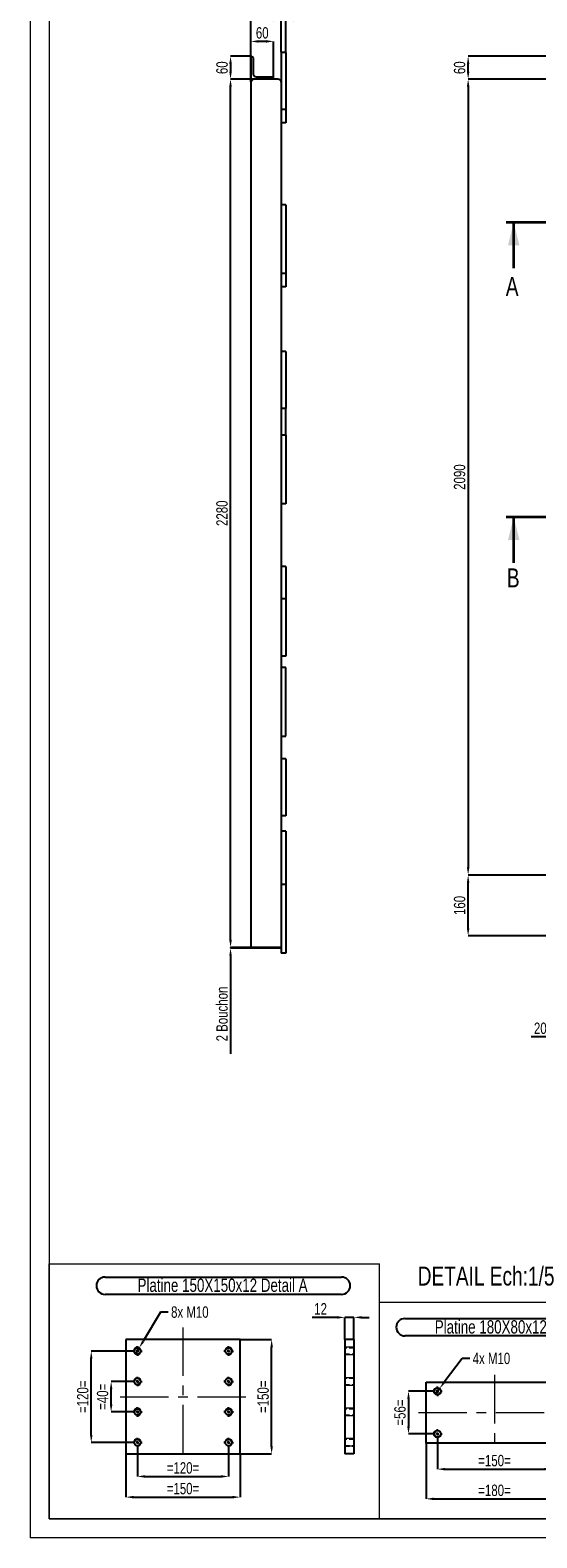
# Model space of a CAD drawing. Header units: millimetres. Extents: x 0 to 841, y 0 to 594.
# Tile 1 of 21: x 0 to 133, y 0 to 396. Entities that reach past the tile are written whole.
import ezdxf

# ---------------------------------------------------------------- set-up
doc = ezdxf.new("R2010")
doc.units = ezdxf.units.MM
doc.header["$PDSIZE"] = -1
doc.linetypes.add('CENTERX2', pattern=[20.32, 12.7, -2.54, 2.54, -2.54])
doc.linetypes.add('HIDDEN', pattern=[1.905, 1.27, -0.635])
for name, color, linetype in [('COTES', 1, 'Continuous'), ('NOTES', 6, 'Continuous'), ('TRAIT-FINS', 9, 'Continuous'), ('TRAIT-MIXTES', 3, 'CENTERX2'), ('TRAIT-TIRET', 2, 'HIDDEN')]:
    doc.layers.add(name, color=color, linetype=linetype)
doc.layers.add('TRAIT-FORT', color=4, linetype='Continuous', lineweight=25)
doc.styles.add('SLDTEXTSTYLE0', font='TXT', dxfattribs={"width": 0.75})
doc.dimstyles.new('SLDDIMSTYLE0', dxfattribs={"dimtxt": 3, "dimasz": 2, "dimexe": 0, "dimexo": 0.0625, "dimgap": 0.75, "dimtad": 1, "dimdec": 0, "dimlfac": 10, "dimrnd": 1e-09, "dimzin": 12, "dimdsep": 46, "dimtxsty": 'SLDTEXTSTYLE0', "dimsah": 1, "dimcen": 0.09, "dimadec": 0, "dimazin": 3, "dimtfac": 1, "dimtdec": 0, "dimtmove": 0, "dimatfit": 0, "dimfxl": 1, "dimfrac": 2, "dimtolj": 1, "dimtzin": 12, "dimarcsym": 0})
doc.dimstyles.new('SLDDIMSTYLE1', dxfattribs={"dimtxt": 3, "dimasz": 2, "dimexe": 0, "dimexo": 0.0625, "dimgap": 0.75, "dimtad": 1, "dimdec": 0, "dimlfac": 10, "dimrnd": 1e-09, "dimzin": 12, "dimdsep": 46, "dimtxsty": 'SLDTEXTSTYLE0', "dimsah": 1, "dimcen": 0.09, "dimadec": 0, "dimazin": 3, "dimtfac": 1, "dimtdec": 0, "dimtofl": 0, "dimtmove": 0, "dimatfit": 3, "dimfxl": 1, "dimfrac": 2, "dimtolj": 1, "dimtzin": 12, "dimarcsym": 0})
doc.dimstyles.new('SLDDIMSTYLE4', dxfattribs={"dimtxt": 3, "dimasz": 2, "dimexe": 0, "dimexo": 0.0625, "dimgap": 0.75, "dimtad": 1, "dimdec": 0, "dimlfac": 5, "dimrnd": 1e-09, "dimzin": 12, "dimdsep": 46, "dimtxsty": 'SLDTEXTSTYLE0', "dimsah": 1, "dimcen": 0.09, "dimadec": 0, "dimazin": 3, "dimtfac": 1, "dimtdec": 0, "dimtofl": 0, "dimtmove": 0, "dimatfit": 3, "dimfxl": 1, "dimfrac": 2, "dimtolj": 1, "dimtzin": 12, "dimarcsym": 0})
doc.dimstyles.new('SLDDIMSTYLE5', dxfattribs={"dimtxt": 3, "dimasz": 2, "dimexe": 0, "dimexo": 0.0625, "dimgap": 0.75, "dimtad": 1, "dimdec": 0, "dimlfac": 5, "dimrnd": 1e-09, "dimzin": 12, "dimdsep": 46, "dimtxsty": 'SLDTEXTSTYLE0', "dimsah": 1, "dimcen": 0.09, "dimadec": 0, "dimazin": 3, "dimtfac": 1, "dimtdec": 0, "dimtmove": 0, "dimatfit": 0, "dimfxl": 1, "dimfrac": 2, "dimtolj": 1, "dimtzin": 12, "dimarcsym": 0})
doc.dimstyles.new('SLDDIMSTYLE6', dxfattribs={"dimtxt": 3, "dimasz": 2, "dimexe": 0, "dimexo": 0.0625, "dimgap": 0.75, "dimtad": 0, "dimtih": 1, "dimtoh": 1, "dimdec": 0, "dimlfac": 5, "dimrnd": 1e-09, "dimzin": 12, "dimdsep": 46, "dimtxsty": 'SLDTEXTSTYLE0', "dimblk1": 'NONE', "dimsah": 1, "dimcen": 0, "dimadec": 0, "dimazin": 3, "dimtfac": 1, "dimtdec": 0, "dimtmove": 0, "dimatfit": 3, "dimldrblk": 'NONE', "dimfxl": 1, "dimfrac": 2, "dimtolj": 1, "dimtzin": 12, "dimarcsym": 0})

# ---------------------------------------------------------------- blocks, each defined once
blk = doc.blocks.new('_D_5')
at = {"layer": 'COTES', "color": 0, "lineweight": -2, "transparency": 16777216}
for p, q in [((140.53, 174.01), (140.53, 131.57)), ((142.53, 158.01), (142.53, 131.57)), ((138.53, 131.57), (131.66, 131.57)), ((142.53, 131.57), (140.53, 131.57)), ((144.53, 131.57), (146.53, 131.57))]:
    blk.add_line(p, q, dxfattribs=at)
at = {"layer": 'COTES', "color": 0, "transparency": 16777216}
for points in [[(138.53, 131.9), (138.53, 131.24), (140.53, 131.57)], [(144.53, 131.9), (144.53, 131.24), (142.53, 131.57)]]:
    blk.add_solid(points, dxfattribs=at)
at = {"layer": 'Defpoints', "color": 0, "transparency": 16777216}
for p in [(140.53, 174.07), (142.53, 158.07), (140.53, 131.57)]:
    blk.add_point(p, dxfattribs=at)
at = {"layer": 'COTES', "color": 0, "transparency": 16777216, "insert": (134.1, 135.32), "char_height": 3, "attachment_point": 2, "style": 'SLDTEXTSTYLE0'}
blk.add_mtext('\\A1;20', dxfattribs=at)
blk = doc.blocks.new('_D_12')
at = {"layer": 'COTES', "color": 0, "lineweight": -2, "transparency": 16777216}
for p, q in [((144.47, 383.07), (115.13, 383.07)), ((115.13, 381.07), (115.13, 176.07)), ((140.47, 174.07), (115.13, 174.07))]:
    blk.add_line(p, q, dxfattribs=at)
at = {"layer": 'COTES', "color": 0, "transparency": 16777216}
for points in [[(114.8, 381.07), (115.46, 381.07), (115.13, 383.07)], [(114.8, 176.07), (115.46, 176.07), (115.13, 174.07)]]:
    blk.add_solid(points, dxfattribs=at)
at = {"layer": 'Defpoints', "color": 0, "transparency": 16777216}
for p in [(144.53, 383.07), (115.13, 174.07), (140.53, 174.07)]:
    blk.add_point(p, dxfattribs=at)
at = {"layer": 'COTES', "color": 0, "transparency": 16777216, "insert": (111.38, 278.57), "char_height": 3, "attachment_point": 2, "rotation": 90, "style": 'SLDTEXTSTYLE0'}
blk.add_mtext('\\A1;2090', dxfattribs=at)
blk = doc.blocks.new('_D_13')
at = {"layer": 'COTES', "color": 0, "lineweight": -2, "transparency": 16777216}
for p, q in [((144.47, 389.07), (115.13, 389.07)), ((115.13, 385.07), (115.13, 387.07)), ((144.47, 383.07), (115.13, 383.07))]:
    blk.add_line(p, q, dxfattribs=at)
at = {"layer": 'COTES', "color": 0, "transparency": 16777216}
for points in [[(114.8, 387.07), (115.46, 387.07), (115.13, 389.07)], [(114.8, 385.07), (115.46, 385.07), (115.13, 383.07)]]:
    blk.add_solid(points, dxfattribs=at)
at = {"layer": 'Defpoints', "color": 0, "transparency": 16777216}
for p in [(115.13, 389.07), (144.53, 389.07), (144.53, 383.07)]:
    blk.add_point(p, dxfattribs=at)
at = {"layer": 'COTES', "color": 0, "transparency": 16777216, "insert": (111.38, 386.07), "char_height": 3, "attachment_point": 2, "rotation": 90, "style": 'SLDTEXTSTYLE0'}
blk.add_mtext('\\A1;60', dxfattribs=at)
blk = doc.blocks.new('_D_14')
at = {"layer": 'COTES', "color": 0, "lineweight": -2, "transparency": 16777216}
for p, q in [((140.47, 174.07), (115.13, 174.07)), ((115.13, 160.07), (115.13, 172.07)), ((142.47, 158.07), (115.13, 158.07))]:
    blk.add_line(p, q, dxfattribs=at)
at = {"layer": 'COTES', "color": 0, "transparency": 16777216}
for points in [[(114.8, 172.07), (115.46, 172.07), (115.13, 174.07)], [(114.8, 160.07), (115.46, 160.07), (115.13, 158.07)]]:
    blk.add_solid(points, dxfattribs=at)
at = {"layer": 'Defpoints', "color": 0, "transparency": 16777216}
for p in [(115.13, 174.07), (140.53, 174.07), (142.53, 158.07)]:
    blk.add_point(p, dxfattribs=at)
at = {"layer": 'COTES', "color": 0, "transparency": 16777216, "insert": (111.38, 166.07), "char_height": 3, "attachment_point": 2, "rotation": 90, "style": 'SLDTEXTSTYLE0'}
blk.add_mtext('\\A1;160', dxfattribs=at)
blk = doc.blocks.new('_D_65')
at = {"layer": 'COTES', "color": 0, "lineweight": -2, "transparency": 16777216}
for p, q in [((28.18, 23.74), (28.18, 16.12)), ((52.18, 23.74), (52.18, 16.12)), ((30.18, 16.12), (50.18, 16.12))]:
    blk.add_line(p, q, dxfattribs=at)
at = {"layer": 'COTES', "color": 0, "transparency": 16777216}
for points in [[(30.18, 16.46), (30.18, 15.79), (28.18, 16.12)], [(50.18, 16.46), (50.18, 15.79), (52.18, 16.12)]]:
    blk.add_solid(points, dxfattribs=at)
at = {"layer": 'Defpoints', "color": 0, "transparency": 16777216}
for p in [(28.18, 23.8), (52.18, 23.8), (52.18, 16.12)]:
    blk.add_point(p, dxfattribs=at)
at = {"layer": 'COTES', "color": 0, "transparency": 16777216, "insert": (40.18, 19.87), "char_height": 3, "attachment_point": 2, "style": 'SLDTEXTSTYLE0'}
blk.add_mtext('\\A1;=120=', dxfattribs=at)
blk = doc.blocks.new('_D_66')
at = {"layer": 'COTES', "color": 0, "lineweight": -2, "transparency": 16777216}
for p, q in [((25.18, 21.99), (25.18, 10.69)), ((55.18, 21.99), (55.18, 10.69)), ((27.18, 10.69), (53.18, 10.69))]:
    blk.add_line(p, q, dxfattribs=at)
at = {"layer": 'COTES', "color": 0, "transparency": 16777216}
for points in [[(27.18, 11.03), (27.18, 10.36), (25.18, 10.69)], [(53.18, 11.03), (53.18, 10.36), (55.18, 10.69)]]:
    blk.add_solid(points, dxfattribs=at)
at = {"layer": 'Defpoints', "color": 0, "transparency": 16777216}
for p in [(25.18, 22.05), (55.18, 22.05), (55.18, 10.69)]:
    blk.add_point(p, dxfattribs=at)
at = {"layer": 'COTES', "color": 0, "transparency": 16777216, "insert": (40.18, 14.44), "char_height": 3, "attachment_point": 2, "style": 'SLDTEXTSTYLE0'}
blk.add_mtext('\\A1;=150=', dxfattribs=at)
blk = doc.blocks.new('_D_67')
at = {"layer": 'COTES', "color": 0, "lineweight": -2, "transparency": 16777216}
for p, q in [((26.87, 41.05), (21.29, 41.05)), ((21.29, 35.05), (21.29, 39.05)), ((26.87, 33.05), (21.29, 33.05))]:
    blk.add_line(p, q, dxfattribs=at)
at = {"layer": 'COTES', "color": 0, "transparency": 16777216}
for points in [[(20.96, 39.05), (21.63, 39.05), (21.29, 41.05)], [(20.96, 35.05), (21.63, 35.05), (21.29, 33.05)]]:
    blk.add_solid(points, dxfattribs=at)
at = {"layer": 'Defpoints', "color": 0, "transparency": 16777216}
for p in [(21.29, 41.05), (26.93, 41.05), (26.93, 33.05)]:
    blk.add_point(p, dxfattribs=at)
at = {"layer": 'COTES', "color": 0, "transparency": 16777216, "insert": (17.54, 37.05), "char_height": 3, "attachment_point": 2, "rotation": 90, "style": 'SLDTEXTSTYLE0'}
blk.add_mtext('\\A1;=40=', dxfattribs=at)
blk = doc.blocks.new('_D_68')
at = {"layer": 'COTES', "color": 0, "lineweight": -2, "transparency": 16777216}
for p, q in [((26.87, 49.05), (16.07, 49.05)), ((16.07, 27.05), (16.07, 47.05)), ((26.87, 25.05), (16.07, 25.05))]:
    blk.add_line(p, q, dxfattribs=at)
at = {"layer": 'COTES', "color": 0, "transparency": 16777216}
for points in [[(15.74, 47.05), (16.4, 47.05), (16.07, 49.05)], [(15.74, 27.05), (16.4, 27.05), (16.07, 25.05)]]:
    blk.add_solid(points, dxfattribs=at)
at = {"layer": 'Defpoints', "color": 0, "transparency": 16777216}
for p in [(16.07, 49.05), (26.93, 49.05), (26.93, 25.05)]:
    blk.add_point(p, dxfattribs=at)
at = {"layer": 'COTES', "color": 0, "transparency": 16777216, "insert": (12.32, 37.05), "char_height": 3, "attachment_point": 2, "rotation": 90, "style": 'SLDTEXTSTYLE0'}
blk.add_mtext('\\A1;=120=', dxfattribs=at)
blk = doc.blocks.new('_D_69')
at = {"layer": 'COTES', "color": 0, "lineweight": -2, "transparency": 16777216}
for p, q in [((55.24, 52.05), (63.48, 52.05)), ((63.48, 24.05), (63.48, 50.05)), ((55.24, 22.05), (63.48, 22.05))]:
    blk.add_line(p, q, dxfattribs=at)
at = {"layer": 'COTES', "color": 0, "transparency": 16777216}
for points in [[(63.15, 50.05), (63.82, 50.05), (63.48, 52.05)], [(63.15, 24.05), (63.82, 24.05), (63.48, 22.05)]]:
    blk.add_solid(points, dxfattribs=at)
at = {"layer": 'Defpoints', "color": 0, "transparency": 16777216}
for p in [(55.18, 52.05), (63.48, 52.05), (55.18, 22.05)]:
    blk.add_point(p, dxfattribs=at)
at = {"layer": 'COTES', "color": 0, "transparency": 16777216, "insert": (59.73, 37.05), "char_height": 3, "attachment_point": 2, "rotation": 90, "style": 'SLDTEXTSTYLE0'}
blk.add_mtext('\\A1;=150=', dxfattribs=at)
blk = doc.blocks.new('_D_70')
at = {"layer": 'COTES', "color": 0, "lineweight": -2, "transparency": 16777216}
for p, q in [((34.3, 59.29), (29.72, 51.62)), ((36.3, 59.29), (34.3, 59.29)), ((27.67, 48.19), (28.69, 49.91))]:
    blk.add_line(p, q, dxfattribs=at)
at = {"layer": 'COTES', "color": 0, "transparency": 16777216}
blk.add_solid([(29.43, 51.8), (30.01, 51.45), (28.69, 49.91)], dxfattribs=at)
at = {"layer": 'Defpoints', "color": 0, "transparency": 16777216}
for p in [(27.67, 48.19), (28.69, 49.91)]:
    blk.add_point(p, dxfattribs=at)
at = {"layer": 'COTES', "color": 0, "transparency": 16777216, "insert": (37.05, 60.79), "char_height": 3, "attachment_point": 1, "style": 'SLDTEXTSTYLE0'}
blk.add_mtext('\\A1;8x M10', dxfattribs=at)
blk = doc.blocks.new('_None')
blk = doc.blocks.new('SW_NOTE_45')
at = {"layer": 'NOTES', "color": 0}
for p, q in [((-0.04, 4.91), (62.11, 4.91)), ((62.11, 0.36), (-0.04, 0.36))]:
    blk.add_line(p, q, dxfattribs=at)
for centre, start, end in [((-0.04, 2.64), 90, 270), ((62.11, 2.64), 270, 90)]:
    blk.add_arc(centre, 2.28, start, end, dxfattribs=at)
at = {"layer": 'NOTES', "color": 0, "insert": (30.84, 4.51), "char_height": 3.5, "attachment_point": 2, "style": 'SLDTEXTSTYLE0'}
blk.add_mtext('Platine 150X150x12 Detail A', dxfattribs=at)
blk = doc.blocks.new('SW_CENTERMARKSYMBOL_127')
at = {"layer": 'TRAIT-MIXTES', "color": 0}
for p, q in [((-0.8, 0), (-1.25, 0)), ((0, 0), (-0.4, 0)), ((0, 0.8), (0, 1.25)), ((0, 0), (0, 0.4)), ((0, 0), (0, -0.4)), ((0, 0), (0.4, 0)), ((0.8, 0), (1.25, 0)), ((0, -0.8), (0, -1.25))]:
    blk.add_line(p, q, dxfattribs=at)
blk = doc.blocks.new('SW_CENTERMARKSYMBOL_128')
at = {"layer": 'TRAIT-MIXTES', "color": 0}
for p, q in [((-0.8, 0), (-1.25, 0)), ((0, 0), (-0.4, 0)), ((0, 0.8), (0, 1.25)), ((0, 0), (0, 0.4)), ((0, 0), (0, -0.4)), ((0, 0), (0.4, 0)), ((0.8, 0), (1.25, 0)), ((0, -0.8), (0, -1.25))]:
    blk.add_line(p, q, dxfattribs=at)
blk = doc.blocks.new('SW_CENTERMARKSYMBOL_129')
at = {"layer": 'TRAIT-MIXTES', "color": 0}
for p, q in [((-0.8, 0), (-1.25, 0)), ((0, 0), (-0.4, 0)), ((0, 0.8), (0, 1.25)), ((0, 0), (0, 0.4)), ((0, 0), (0, -0.4)), ((0, 0), (0.4, 0)), ((0.8, 0), (1.25, 0)), ((0, -0.8), (0, -1.25))]:
    blk.add_line(p, q, dxfattribs=at)
blk = doc.blocks.new('SW_CENTERMARKSYMBOL_130')
at = {"layer": 'TRAIT-MIXTES', "color": 0}
for p, q in [((-0.8, 0), (-1.25, 0)), ((0, 0), (-0.4, 0)), ((0, 0.8), (0, 1.25)), ((0, 0), (0, 0.4)), ((0, 0), (0, -0.4)), ((0, 0), (0.4, 0)), ((0.8, 0), (1.25, 0)), ((0, -0.8), (0, -1.25))]:
    blk.add_line(p, q, dxfattribs=at)
blk = doc.blocks.new('SW_CENTERMARKSYMBOL_131')
at = {"layer": 'TRAIT-MIXTES', "color": 0}
for p, q in [((-0.8, 0), (-1.25, 0)), ((0, 0), (-0.4, 0)), ((0, 0.8), (0, 1.25)), ((0, 0), (0, 0.4)), ((0, 0), (0, -0.4)), ((0, 0), (0.4, 0)), ((0.8, 0), (1.25, 0)), ((0, -0.8), (0, -1.25))]:
    blk.add_line(p, q, dxfattribs=at)
blk = doc.blocks.new('SW_CENTERMARKSYMBOL_132')
at = {"layer": 'TRAIT-MIXTES', "color": 0}
for p, q in [((-0.8, 0), (-1.25, 0)), ((0, 0), (-0.4, 0)), ((0, 0.8), (0, 1.25)), ((0, 0), (0, 0.4)), ((0, 0), (0, -0.4)), ((0, 0), (0.4, 0)), ((0.8, 0), (1.25, 0)), ((0, -0.8), (0, -1.25))]:
    blk.add_line(p, q, dxfattribs=at)
blk = doc.blocks.new('SW_CENTERMARKSYMBOL_133')
at = {"layer": 'TRAIT-MIXTES', "color": 0}
for p, q in [((-0.8, 0), (-1.25, 0)), ((0, 0), (-0.4, 0)), ((0, 0.8), (0, 1.25)), ((0, 0), (0, 0.4)), ((0, 0), (0, -0.4)), ((0, 0), (0.4, 0)), ((0.8, 0), (1.25, 0)), ((0, -0.8), (0, -1.25))]:
    blk.add_line(p, q, dxfattribs=at)
blk = doc.blocks.new('SW_CENTERMARKSYMBOL_134')
at = {"layer": 'TRAIT-MIXTES', "color": 0}
for p, q in [((-0.8, 0), (-1.25, 0)), ((0, 0), (-0.4, 0)), ((0, 0.8), (0, 1.25)), ((0, 0), (0, 0.4)), ((0, 0), (0, -0.4)), ((0, 0), (0.4, 0)), ((0.8, 0), (1.25, 0)), ((0, -0.8), (0, -1.25))]:
    blk.add_line(p, q, dxfattribs=at)
blk = doc.blocks.new('_D_80')
at = {"layer": 'COTES', "color": 0, "lineweight": -2, "transparency": 16777216}
for p, q in [((113.57, 47.12), (108.87, 40.89)), ((115.57, 47.12), (113.57, 47.12)), ((106.46, 37.7), (107.67, 39.29))]:
    blk.add_line(p, q, dxfattribs=at)
at = {"layer": 'COTES', "color": 0, "transparency": 16777216}
blk.add_solid([(108.6, 41.09), (109.14, 40.69), (107.67, 39.29)], dxfattribs=at)
at = {"layer": 'Defpoints', "color": 0, "transparency": 16777216}
for p in [(106.46, 37.7), (107.67, 39.29)]:
    blk.add_point(p, dxfattribs=at)
at = {"layer": 'COTES', "color": 0, "transparency": 16777216, "insert": (116.32, 48.62), "char_height": 3, "attachment_point": 1, "style": 'SLDTEXTSTYLE0'}
blk.add_mtext('\\A1;4x M10', dxfattribs=at)
blk = doc.blocks.new('_D_81')
at = {"layer": 'COTES', "color": 0, "lineweight": -2, "transparency": 16777216}
for p, q in [((105.75, 38.5), (99.46, 38.5)), ((99.46, 36.5), (99.46, 29.3)), ((105.75, 27.3), (99.46, 27.3))]:
    blk.add_line(p, q, dxfattribs=at)
at = {"layer": 'COTES', "color": 0, "transparency": 16777216}
for points in [[(99.12, 36.5), (99.79, 36.5), (99.46, 38.5)], [(99.12, 29.3), (99.79, 29.3), (99.46, 27.3)]]:
    blk.add_solid(points, dxfattribs=at)
at = {"layer": 'Defpoints', "color": 0, "transparency": 16777216}
for p in [(105.81, 38.5), (99.46, 27.3), (105.81, 27.3)]:
    blk.add_point(p, dxfattribs=at)
at = {"layer": 'COTES', "color": 0, "transparency": 16777216, "insert": (95.71, 32.9), "char_height": 3, "attachment_point": 2, "rotation": 90, "style": 'SLDTEXTSTYLE0'}
blk.add_mtext('\\A1;=56=', dxfattribs=at)
blk = doc.blocks.new('_D_83')
at = {"layer": 'COTES', "color": 0, "lineweight": -2, "transparency": 16777216}
for p, q in [((107.06, 25.98), (107.06, 18.04)), ((137.06, 25.98), (137.06, 18.04)), ((109.06, 18.04), (135.06, 18.04))]:
    blk.add_line(p, q, dxfattribs=at)
at = {"layer": 'COTES', "color": 0, "transparency": 16777216}
for points in [[(109.06, 18.37), (109.06, 17.7), (107.06, 18.04)], [(135.06, 18.37), (135.06, 17.7), (137.06, 18.04)]]:
    blk.add_solid(points, dxfattribs=at)
at = {"layer": 'Defpoints', "color": 0, "transparency": 16777216}
for p in [(107.06, 26.05), (137.06, 26.05), (137.06, 18.04)]:
    blk.add_point(p, dxfattribs=at)
at = {"layer": 'COTES', "color": 0, "transparency": 16777216, "insert": (122.06, 21.79), "char_height": 3, "attachment_point": 2, "style": 'SLDTEXTSTYLE0'}
blk.add_mtext('\\A1;=150=', dxfattribs=at)
blk = doc.blocks.new('_D_84')
at = {"layer": 'COTES', "color": 0, "lineweight": -2, "transparency": 16777216}
for p, q in [((104.06, 24.83), (104.06, 10.24)), ((140.06, 24.83), (140.06, 10.24)), ((106.06, 10.24), (138.06, 10.24))]:
    blk.add_line(p, q, dxfattribs=at)
at = {"layer": 'COTES', "color": 0, "transparency": 16777216}
for points in [[(106.06, 10.57), (106.06, 9.91), (104.06, 10.24)], [(138.06, 10.57), (138.06, 9.91), (140.06, 10.24)]]:
    blk.add_solid(points, dxfattribs=at)
at = {"layer": 'Defpoints', "color": 0, "transparency": 16777216}
for p in [(104.06, 24.9), (140.06, 24.9), (140.06, 10.24)]:
    blk.add_point(p, dxfattribs=at)
at = {"layer": 'COTES', "color": 0, "transparency": 16777216, "insert": (122.06, 13.99), "char_height": 3, "attachment_point": 2, "style": 'SLDTEXTSTYLE0'}
blk.add_mtext('\\A1;=180=', dxfattribs=at)
blk = doc.blocks.new('SW_NOTE_48')
at = {"layer": 'NOTES', "color": 0}
for p, q in [((-0.08, 4.96), (58.72, 4.96)), ((58.72, 0.41), (-0.08, 0.41))]:
    blk.add_line(p, q, dxfattribs=at)
for centre, start, end in [((-0.08, 2.68), 90, 270), ((58.72, 2.68), 270, 90)]:
    blk.add_arc(centre, 2.28, start, end, dxfattribs=at)
at = {"layer": 'NOTES', "color": 0, "insert": (29.15, 4.51), "char_height": 3.5, "attachment_point": 2, "style": 'SLDTEXTSTYLE0'}
blk.add_mtext('Platine 180X80x12 Detail B', dxfattribs=at)
blk = doc.blocks.new('SW_CENTERMARKSYMBOL_142')
at = {"layer": 'TRAIT-MIXTES', "color": 0}
for p, q in [((-0.8, 0), (-1.25, 0)), ((0, 0), (-0.4, 0)), ((0, 0.8), (0, 1.25)), ((0, 0), (0, 0.4)), ((0, 0), (0, -0.4)), ((0, 0), (0.4, 0)), ((0.8, 0), (1.25, 0)), ((0, -0.8), (0, -1.25))]:
    blk.add_line(p, q, dxfattribs=at)
blk = doc.blocks.new('SW_CENTERMARKSYMBOL_143')
at = {"layer": 'TRAIT-MIXTES', "color": 0}
for p, q in [((-0.8, 0), (-1.25, 0)), ((0, 0), (-0.4, 0)), ((0, 0.8), (0, 1.25)), ((0, 0), (0, 0.4)), ((0, 0), (0, -0.4)), ((0, 0), (0.4, 0)), ((0.8, 0), (1.25, 0)), ((0, -0.8), (0, -1.25))]:
    blk.add_line(p, q, dxfattribs=at)
blk = doc.blocks.new('_D_89')
at = {"layer": 'COTES', "color": 0, "lineweight": -2, "transparency": 16777216}
for p, q in [((80.71, 57.89), (74.1, 57.89)), ((82.71, 52.11), (82.71, 57.89)), ((85.11, 57.89), (82.71, 57.89)), ((85.11, 52.11), (85.11, 57.89)), ((87.11, 57.89), (89.11, 57.89))]:
    blk.add_line(p, q, dxfattribs=at)
at = {"layer": 'COTES', "color": 0, "transparency": 16777216}
for points in [[(80.71, 58.23), (80.71, 57.56), (82.71, 57.89)], [(87.11, 58.23), (87.11, 57.56), (85.11, 57.89)]]:
    blk.add_solid(points, dxfattribs=at)
at = {"layer": 'Defpoints', "color": 0, "transparency": 16777216}
for p in [(82.71, 57.89), (82.71, 52.05), (85.11, 52.05)]:
    blk.add_point(p, dxfattribs=at)
at = {"layer": 'COTES', "color": 0, "transparency": 16777216, "insert": (76.35, 61.64), "char_height": 3, "attachment_point": 2, "style": 'SLDTEXTSTYLE0'}
blk.add_mtext('\\A1;12', dxfattribs=at)
blk = doc.blocks.new('_D_93')
at = {"layer": 'COTES', "color": 0, "lineweight": -2, "transparency": 16777216}
for p, q in [((58.01, 382.33), (58.01, 404.36)), ((65.21, 404.36), (60.01, 404.36)), ((67.21, 390.13), (67.21, 404.36))]:
    blk.add_line(p, q, dxfattribs=at)
at = {"layer": 'COTES', "color": 0, "transparency": 16777216}
for points in [[(60.01, 404.7), (60.01, 404.03), (58.01, 404.36)], [(65.21, 404.7), (65.21, 404.03), (67.21, 404.36)]]:
    blk.add_solid(points, dxfattribs=at)
at = {"layer": 'Defpoints', "color": 0, "transparency": 16777216}
for p in [(58.01, 404.36), (67.21, 390.07), (58.01, 382.27)]:
    blk.add_point(p, dxfattribs=at)
at = {"layer": 'COTES', "color": 0, "transparency": 16777216, "insert": (62.61, 408.11), "char_height": 3, "attachment_point": 2, "style": 'SLDTEXTSTYLE0'}
blk.add_mtext('\\A1;92', dxfattribs=at)
blk = doc.blocks.new('_D_94')
at = {"layer": 'COTES', "color": 0, "lineweight": -2, "transparency": 16777216}
for p, q in [((64.01, 398.61), (57.51, 398.61)), ((66.01, 390.13), (66.01, 398.61)), ((67.21, 398.61), (66.01, 398.61)), ((67.21, 390.13), (67.21, 398.61)), ((69.21, 398.61), (71.21, 398.61))]:
    blk.add_line(p, q, dxfattribs=at)
at = {"layer": 'COTES', "color": 0, "transparency": 16777216}
for points in [[(64.01, 398.95), (64.01, 398.28), (66.01, 398.61)], [(69.21, 398.95), (69.21, 398.28), (67.21, 398.61)]]:
    blk.add_solid(points, dxfattribs=at)
at = {"layer": 'Defpoints', "color": 0, "transparency": 16777216}
for p in [(66.01, 398.61), (66.01, 390.07), (67.21, 390.07)]:
    blk.add_point(p, dxfattribs=at)
at = {"layer": 'COTES', "color": 0, "transparency": 16777216, "insert": (59.76, 402.36), "char_height": 3, "attachment_point": 2, "style": 'SLDTEXTSTYLE0'}
blk.add_mtext('\\A1;12', dxfattribs=at)
blk = doc.blocks.new('_D_95')
at = {"layer": 'COTES', "color": 0, "lineweight": -2, "transparency": 16777216}
for p, q in [((58.01, 382.33), (58.01, 392.98)), ((62.01, 392.98), (60.01, 392.98)), ((64.01, 383.33), (64.01, 392.98))]:
    blk.add_line(p, q, dxfattribs=at)
at = {"layer": 'COTES', "color": 0, "transparency": 16777216}
for points in [[(60.01, 393.32), (60.01, 392.65), (58.01, 392.98)], [(62.01, 393.32), (62.01, 392.65), (64.01, 392.98)]]:
    blk.add_solid(points, dxfattribs=at)
at = {"layer": 'Defpoints', "color": 0, "transparency": 16777216}
for p in [(58.01, 392.98), (58.01, 382.27), (64.01, 383.27)]:
    blk.add_point(p, dxfattribs=at)
at = {"layer": 'COTES', "color": 0, "transparency": 16777216, "insert": (61.01, 396.73), "char_height": 3, "attachment_point": 2, "style": 'SLDTEXTSTYLE0'}
blk.add_mtext('\\A1;60', dxfattribs=at)
blk = doc.blocks.new('_D_96')
at = {"layer": 'COTES', "color": 0, "lineweight": -2, "transparency": 16777216}
for p, q in [((57.95, 389.07), (52.68, 389.07)), ((52.68, 387.07), (52.68, 385.07)), ((57.95, 383.07), (52.68, 383.07))]:
    blk.add_line(p, q, dxfattribs=at)
at = {"layer": 'COTES', "color": 0, "transparency": 16777216}
for points in [[(52.34, 387.07), (53.01, 387.07), (52.68, 389.07)], [(52.34, 385.07), (53.01, 385.07), (52.68, 383.07)]]:
    blk.add_solid(points, dxfattribs=at)
at = {"layer": 'Defpoints', "color": 0, "transparency": 16777216}
for p in [(58.01, 389.07), (52.68, 383.07), (58.01, 383.07)]:
    blk.add_point(p, dxfattribs=at)
at = {"layer": 'COTES', "color": 0, "transparency": 16777216, "insert": (48.93, 386.07), "char_height": 3, "attachment_point": 2, "rotation": 90, "style": 'SLDTEXTSTYLE0'}
blk.add_mtext('\\A1;60', dxfattribs=at)
blk = doc.blocks.new('_D_97')
at = {"layer": 'COTES', "color": 0, "lineweight": -2, "transparency": 16777216}
for p, q in [((52.68, 157.07), (52.68, 159.07)), ((57.95, 155.07), (52.68, 155.07)), ((52.68, 155.07), (52.68, 154.87)), ((57.95, 154.87), (52.68, 154.87)), ((52.68, 152.87), (52.68, 127.07))]:
    blk.add_line(p, q, dxfattribs=at)
at = {"layer": 'COTES', "color": 0, "transparency": 16777216}
for points in [[(52.34, 157.07), (53.01, 157.07), (52.68, 155.07)], [(52.34, 152.87), (53.01, 152.87), (52.68, 154.87)]]:
    blk.add_solid(points, dxfattribs=at)
at = {"layer": 'Defpoints', "color": 0, "transparency": 16777216}
for p in [(52.68, 155.07), (58.01, 155.07), (58.01, 154.87)]:
    blk.add_point(p, dxfattribs=at)
at = {"layer": 'COTES', "color": 0, "transparency": 16777216, "insert": (48.93, 137.57), "char_height": 3, "attachment_point": 2, "rotation": 90, "style": 'SLDTEXTSTYLE0'}
blk.add_mtext('\\A1;2 Bouchon', dxfattribs=at)
blk = doc.blocks.new('_D_98')
at = {"layer": 'COTES', "color": 0, "lineweight": -2, "transparency": 16777216}
for p, q in [((57.95, 383.07), (52.68, 383.07)), ((52.68, 157.07), (52.68, 381.07)), ((57.95, 155.07), (52.68, 155.07))]:
    blk.add_line(p, q, dxfattribs=at)
at = {"layer": 'COTES', "color": 0, "transparency": 16777216}
for points in [[(52.34, 381.07), (53.01, 381.07), (52.68, 383.07)], [(52.34, 157.07), (53.01, 157.07), (52.68, 155.07)]]:
    blk.add_solid(points, dxfattribs=at)
at = {"layer": 'Defpoints', "color": 0, "transparency": 16777216}
for p in [(52.68, 383.07), (58.01, 383.07), (58.01, 155.07)]:
    blk.add_point(p, dxfattribs=at)
at = {"layer": 'COTES', "color": 0, "transparency": 16777216, "insert": (48.93, 269.07), "char_height": 3, "attachment_point": 2, "rotation": 90, "style": 'SLDTEXTSTYLE0'}
blk.add_mtext('\\A1;2280', dxfattribs=at)

msp = doc.modelspace()

# ---------------------------------------------------------------- linework, layer by layer
at = {"lineweight": 18}
for p, q in [((0, 594), (0, 0)), ((5, 589), (5, 5)), ((5, 5), (5, 71.96)), ((5, 71.96), (91.8, 71.96)), ((91.8, 5), (91.8, 71.96)), ((91.8, 5), (91.8, 61.87)), ((91.8, 61.87), (164.44, 61.87)), ((5, 5), (91.8, 5)), ((836, 5), (5, 5)), ((91.8, 5), (164.44, 5)), ((841, 0), (0, 0))]:
    msp.add_line(p, q, dxfattribs=at)
at = {"lineweight": 35}
for p, q in [((271.97, 345.45), (125.11, 345.45)), ((127.11, 333.45), (127.11, 345.45)), ((274.5, 268.07), (125.11, 268.07)), ((127.11, 256.07), (127.11, 268.07))]:
    msp.add_line(p, q, dxfattribs=at)
for points in [[(127.11, 345.45), (125.61, 339.45), (128.61, 339.45)], [(127.11, 268.07), (125.61, 262.07), (128.61, 262.07)]]:
    msp.add_solid(points, dxfattribs=at)
at = {"layer": 'TRAIT-FINS', "lineweight": 18}
for p, q in [((85.11, 50.05), (82.71, 50.05)), ((85.11, 50.05), (82.71, 50.05)), ((85.11, 48.05), (82.71, 48.05)), ((85.11, 48.05), (82.71, 48.05)), ((85.11, 42.05), (82.71, 42.05)), ((85.11, 42.05), (82.71, 42.05)), ((85.11, 40.05), (82.71, 40.05)), ((85.11, 40.05), (82.71, 40.05)), ((85.11, 34.05), (82.71, 34.05)), ((85.11, 34.05), (82.71, 34.05)), ((85.11, 32.05), (82.71, 32.05)), ((85.11, 32.05), (82.71, 32.05)), ((85.11, 26.05), (82.71, 26.05)), ((85.11, 26.05), (82.71, 26.05)), ((85.11, 24.05), (82.71, 24.05)), ((85.11, 24.05), (82.71, 24.05))]:
    msp.add_line(p, q, dxfattribs=at)
for centre in [(107.06, 38.5), (107.06, 27.3)]:
    msp.add_circle(centre, 1, dxfattribs=at)
for centre in [(28.18, 49.05), (52.18, 49.05), (28.18, 41.05), (52.18, 41.05), (28.18, 33.05), (52.18, 33.05), (28.18, 25.05), (52.18, 25.05)]:
    msp.add_arc(centre, 1, 255, 195, dxfattribs=at)
at = {"layer": 'TRAIT-FORT', "lineweight": 25}
for p, q in [((58.01, 389.07), (58.01, 383.07)), ((58.21, 389.07), (58.01, 389.07)), ((58.61, 388.67), (58.61, 384.47)), ((67.21, 390.07), (66.01, 390.07)), ((66.01, 390.07), (66.01, 375.07)), ((67.21, 390.07), (67.21, 375.07)), ((58.81, 383.07), (58.01, 383.07)), ((58.01, 382.27), (58.01, 155.07)), ((65.21, 383.07), (58.81, 383.07)), ((59.41, 383.67), (63.61, 383.67)), ((64.01, 383.27), (64.01, 383.07)), ((67.21, 375.07), (66.01, 375.07)), ((66.01, 375.07), (66.01, 350.07)), ((67.21, 375.07), (67.21, 371.57)), ((67.21, 371.57), (66.01, 371.57)), ((67.21, 350.07), (66.01, 350.07)), ((66.01, 350.07), (66.01, 332.07)), ((67.21, 350.07), (67.21, 332.07)), ((67.21, 332.07), (66.01, 332.07)), ((66.01, 332.07), (66.01, 289.57)), ((67.21, 332.07), (67.21, 328.57)), ((67.21, 328.57), (66.01, 328.57)), ((67.21, 311.57), (66.01, 311.57)), ((67.21, 311.57), (67.21, 296.57)), ((67.21, 296.57), (66.01, 296.57)), ((67.21, 289.57), (67.21, 296.57)), ((67.21, 289.57), (66.01, 289.57)), ((66.01, 289.57), (66.01, 271.57)), ((67.21, 289.57), (67.21, 271.57)), ((67.21, 271.57), (66.01, 271.57)), ((66.01, 271.57), (66.01, 246.57)), ((67.21, 255.07), (66.01, 255.07)), ((67.21, 255.07), (67.21, 246.57)), ((66.01, 246.57), (66.01, 231.57)), ((67.21, 246.57), (66.01, 246.57)), ((67.21, 246.57), (67.21, 231.57)), ((67.21, 231.57), (66.01, 231.57)), ((66.01, 231.57), (66.01, 204.57)), ((67.21, 228.57), (66.01, 228.57)), ((67.21, 210.57), (67.21, 228.57)), ((66.01, 210.57), (67.21, 210.57)), ((67.21, 204.57), (66.01, 204.57)), ((66.01, 204.57), (66.01, 189.57)), ((67.21, 204.57), (67.21, 189.57)), ((67.21, 189.57), (66.01, 189.57)), ((66.01, 189.57), (66.01, 171.57)), ((67.21, 185.57), (66.01, 185.57)), ((67.21, 185.57), (67.21, 171.57)), ((66.01, 171.57), (66.01, 153.57)), ((67.21, 171.57), (66.01, 171.57)), ((67.21, 171.57), (67.21, 153.57)), ((58.81, 155.07), (58.01, 155.07)), ((58.01, 154.87), (58.01, 155.07)), ((58.81, 154.87), (58.01, 154.87)), ((65.21, 155.07), (58.81, 155.07)), ((65.21, 154.87), (58.81, 154.87)), ((66.01, 155.07), (65.21, 155.07)), ((66.01, 154.87), (65.21, 154.87)), ((67.21, 153.57), (66.01, 153.57)), ((25.18, 52.05), (25.18, 22.05)), ((55.18, 52.05), (25.18, 52.05)), ((55.18, 22.05), (55.18, 52.05)), ((85.11, 52.05), (82.71, 52.05)), ((82.71, 52.05), (82.71, 22.05)), ((85.11, 52.05), (85.11, 22.05)), ((104.06, 24.9), (104.06, 40.9)), ((104.06, 40.9), (140.06, 40.9)), ((140.06, 24.9), (104.06, 24.9)), ((25.18, 22.05), (55.18, 22.05)), ((85.11, 22.05), (82.71, 22.05))]:
    msp.add_line(p, q, dxfattribs=at)
for centre in [(28.18, 49.05), (52.18, 49.05), (28.18, 41.05), (52.18, 41.05), (107.06, 38.5), (28.18, 33.05), (52.18, 33.05), (107.06, 27.3), (28.18, 25.05), (52.18, 25.05)]:
    msp.add_circle(centre, 0.85, dxfattribs=at)
for centre, radius, start, end in [((58.21, 388.67), 0.4, 0, 90), ((59.41, 384.47), 0.8, 180, 270), ((58.81, 382.27), 0.8, 90, 180), ((63.61, 383.27), 0.4, 0, 90), ((65.21, 382.27), 0.8, 360, 90)]:
    msp.add_arc(centre, radius, start, end, dxfattribs=at)
at = {"layer": 'TRAIT-MIXTES', "lineweight": 18}
for p, q in [((40.18, 55.26), (40.18, 20.7)), ((122.06, 42.77), (122.06, 23.18)), ((23.64, 37.05), (57.23, 37.05)), ((102.08, 32.9), (141.36, 32.9))]:
    msp.add_line(p, q, dxfattribs=at)
at = {"layer": 'TRAIT-TIRET'}
for p, q in [((85.11, 49.9), (82.71, 49.9)), ((82.71, 48.2), (85.11, 48.2)), ((85.11, 41.9), (82.71, 41.9)), ((82.71, 40.2), (85.11, 40.2)), ((85.11, 33.9), (82.71, 33.9)), ((82.71, 32.2), (85.11, 32.2)), ((85.11, 25.9), (82.71, 25.9)), ((82.71, 24.2), (85.11, 24.2))]:
    msp.add_line(p, q, dxfattribs=at)

# ---------------------------------------------------------------- block references
at = {"layer": 'NOTES'}
for name, p in [('SW_NOTE_45', (19.74, 63.58)), ('SW_NOTE_48', (98.58, 52.64))]:
    msp.add_blockref(name, p, dxfattribs=at)
at = {"layer": 'TRAIT-MIXTES'}
for name, p in [('SW_CENTERMARKSYMBOL_127', (28.18, 49.05)), ('SW_CENTERMARKSYMBOL_134', (52.18, 49.05)), ('SW_CENTERMARKSYMBOL_128', (28.18, 41.05)), ('SW_CENTERMARKSYMBOL_133', (52.18, 41.05)), ('SW_CENTERMARKSYMBOL_143', (107.06, 38.5)), ('SW_CENTERMARKSYMBOL_129', (28.18, 33.05)), ('SW_CENTERMARKSYMBOL_132', (52.18, 33.05)), ('SW_CENTERMARKSYMBOL_142', (107.06, 27.3)), ('SW_CENTERMARKSYMBOL_130', (28.18, 25.05)), ('SW_CENTERMARKSYMBOL_131', (52.18, 25.05))]:
    msp.add_blockref(name, p, dxfattribs=at)

# ---------------------------------------------------------------- texts
at = {"char_height": 5, "attachment_point": 1, "style": 'SLDTEXTSTYLE0'}
for s, insert in [('A', (125.03, 331.13)), ('B', (125.31, 254.6))]:
    msp.add_mtext(s, dxfattribs=dict(at, insert=insert))
at = {"layer": 'NOTES', "insert": (101.88, 71.25), "char_height": 5, "attachment_point": 1, "style": 'SLDTEXTSTYLE0'}
msp.add_mtext('DETAIL Ech:1/5', dxfattribs=at)

# ---------------------------------------------------------------- dimensions: what is measured, and where the dimension line sits
at = {"layer": 'COTES'}
for base, p1, p2, dimstyle, picture, middle in [((58.01, 404.36), (67.21, 390.07), (58.01, 382.27), 'SLDDIMSTYLE0', '_D_93', (62.61, 404.36)), ((66.01, 398.61), (67.21, 390.07), (66.01, 390.07), 'SLDDIMSTYLE0', '_D_94', (59.76, 398.61)), ((58.01, 392.98), (64.01, 383.27), (58.01, 382.27), 'SLDDIMSTYLE1', '_D_95', (61.01, 392.98)), ((140.53, 131.57), (142.53, 158.07), (140.53, 174.07), 'SLDDIMSTYLE0', '_D_5', (134.1, 131.57)), ((82.71, 57.89), (85.11, 52.05), (82.71, 52.05), 'SLDDIMSTYLE5', '_D_89', (76.35, 57.89))]:
    dim = msp.add_linear_dim(base=base, p1=p1, p2=p2, dimstyle=dimstyle, dxfattribs=at)
    dim.commit()
    dim.dimension.update_dxf_attribs({"geometry": picture, "text_midpoint": middle, "dimtype": 160})
for base, p1, p2, dimstyle, picture, middle in [((52.68, 383.07), (58.01, 389.07), (58.01, 383.07), 'SLDDIMSTYLE1', '_D_96', (52.68, 386.07)), ((115.13, 389.07), (144.53, 383.07), (144.53, 389.07), 'SLDDIMSTYLE0', '_D_13', (115.13, 386.07)), ((52.68, 383.07), (58.01, 155.07), (58.01, 383.07), 'SLDDIMSTYLE1', '_D_98', (52.68, 269.07)), ((115.13, 174.07), (144.53, 383.07), (140.53, 174.07), 'SLDDIMSTYLE1', '_D_12', (115.13, 278.57)), ((115.13, 174.07), (142.53, 158.07), (140.53, 174.07), 'SLDDIMSTYLE1', '_D_14', (115.13, 166.07))]:
    dim = msp.add_linear_dim(base=base, p1=p1, p2=p2, angle=90, dimstyle=dimstyle, dxfattribs=at)
    dim.commit()
    dim.dimension.update_dxf_attribs({"geometry": picture, "text_midpoint": middle, "dimtype": 160})
for base, p1, p2, angle, text, dimstyle, picture, middle in [((52.68, 155.07), (58.01, 154.87), (58.01, 155.07), 90, '<> Bouchon', 'SLDDIMSTYLE0', '_D_97', (52.68, 137.57)), ((63.48, 52.05), (55.18, 22.05), (55.18, 52.05), 90, '=<>=', 'SLDDIMSTYLE4', '_D_69', (63.48, 37.05)), ((16.07, 49.05), (26.93, 25.05), (26.93, 49.05), 90, '=<>=', 'SLDDIMSTYLE4', '_D_68', (16.07, 37.05)), ((21.29, 41.05), (26.93, 33.05), (26.93, 41.05), 90, '=<>=', 'SLDDIMSTYLE5', '_D_67', (21.29, 37.05)), ((99.46, 27.3), (105.81, 38.5), (105.81, 27.3), 90, '=<>=', 'SLDDIMSTYLE5', '_D_81', (99.46, 32.9)), ((140.06, 10.24), (104.06, 24.9), (140.06, 24.9), 0, '=<>=', 'SLDDIMSTYLE4', '_D_84', (122.06, 10.24)), ((55.18, 10.69), (25.18, 22.05), (55.18, 22.05), 0, '=<>=', 'SLDDIMSTYLE4', '_D_66', (40.18, 10.69))]:
    dim = msp.add_linear_dim(base=base, p1=p1, p2=p2, angle=angle, text=text, dimstyle=dimstyle, dxfattribs=at)
    dim.commit()
    dim.dimension.update_dxf_attribs({"geometry": picture, "text_midpoint": middle, "dimtype": 160})
for p1, p2, text, picture, middle in [((27.67, 48.19), (28.69, 49.91), '8x M10', '_D_70', (42.87, 59.29)), ((106.46, 37.7), (107.67, 39.29), '4x M<>', '_D_80', (122.14, 47.12))]:
    dim = msp.add_diameter_dim_2p(p1=p1, p2=p2, text=text, dimstyle='SLDDIMSTYLE6', override={"dimpost": '<>'}, dxfattribs=at)
    dim.commit()
    dim.dimension.update_dxf_attribs({"geometry": picture, "text_midpoint": middle, "dimtype": 163})
for base, p1, p2, picture, middle in [((52.18, 16.12), (28.18, 23.8), (52.18, 23.8), '_D_65', (40.18, 16.12)), ((137.06, 18.04), (107.06, 26.05), (137.06, 26.05), '_D_83', (122.06, 18.04))]:
    dim = msp.add_linear_dim(base=base, p1=p1, p2=p2, text='=<>=', dimstyle='SLDDIMSTYLE4', dxfattribs=at)
    dim.commit()
    dim.dimension.update_dxf_attribs({"geometry": picture, "text_midpoint": middle, "dimtype": 160})

doc.saveas('drawing.dxf')
